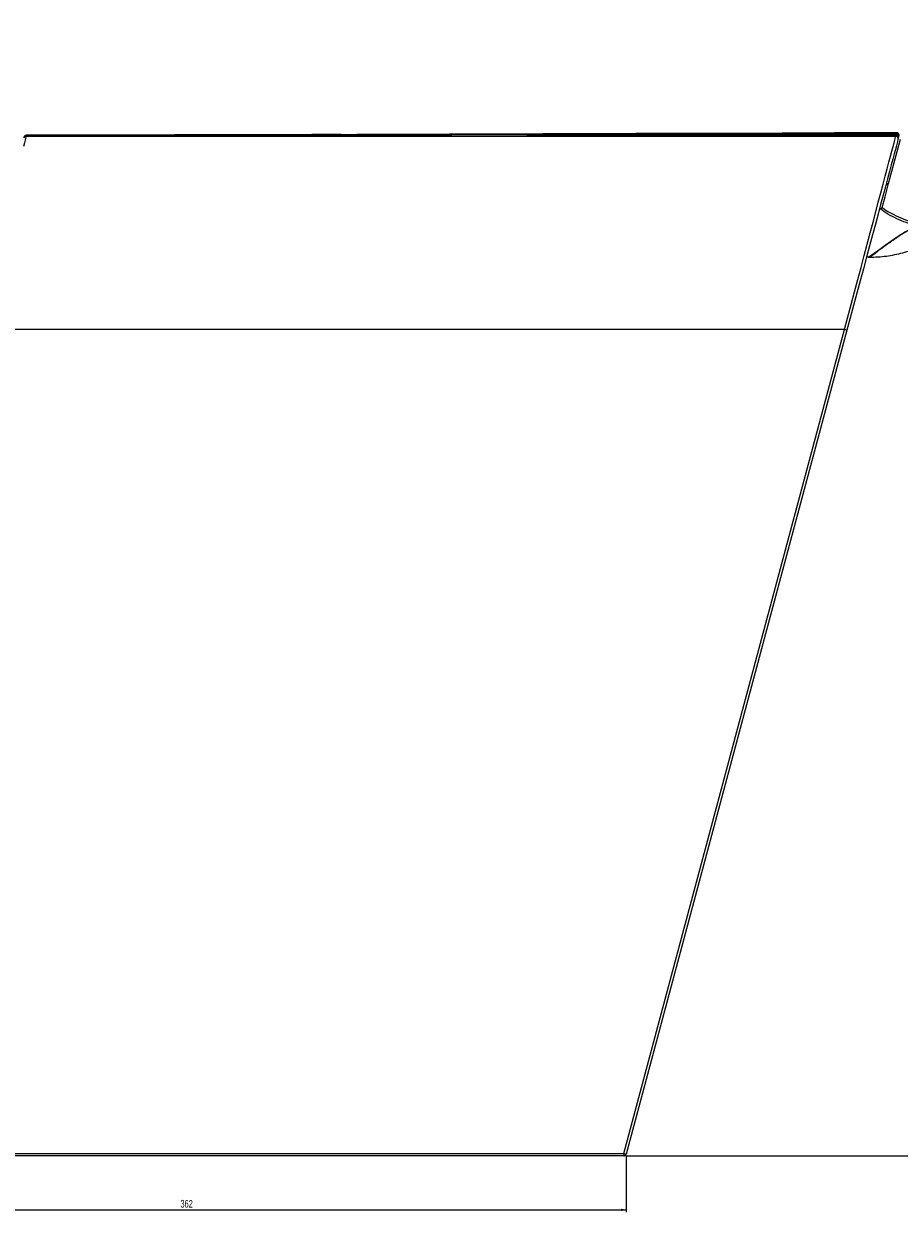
# Model space of a CAD drawing. Header units: millimetres. Extents: x 60 to 2975, y 116 to 1565.
# Tile 38 of 40: x 2288 to 2651, y 785 to 1277. Entities that reach past the tile are written whole.
import ezdxf

# ---------------------------------------------------------------- set-up
doc = ezdxf.new("R2010")
doc.units = ezdxf.units.MM
doc.layers.add('FORMAT', color=7, linetype='Continuous')
doc.styles.add('SLDTEXTSTYLE0', font='TXT', dxfattribs={"width": 0.605})
doc.dimstyles.new('SLDDIMSTYLE0', dxfattribs={"dimtxt": 3.081982, "dimasz": 2, "dimexe": 0, "dimexo": 0.0625, "dimgap": 0.770496, "dimtad": 1, "dimdec": 0, "dimrnd": 1e-09, "dimzin": 12, "dimdsep": 46, "dimtxsty": 'SLDTEXTSTYLE0', "dimsah": 1, "dimcen": 0.09, "dimadec": 0, "dimazin": 3, "dimtfac": 1, "dimtofl": 0, "dimtmove": 0, "dimatfit": 3, "dimfxl": 1, "dimfrac": 2, "dimtolj": 1, "dimtzin": 12, "dimarcsym": 0})
doc.dimstyles.new('SLDDIMSTYLE1', dxfattribs={"dimtxt": 3.081982, "dimasz": 2, "dimexe": 0, "dimexo": 0.0625, "dimgap": 0.770496, "dimtad": 1, "dimrnd": 1e-09, "dimzin": 12, "dimdsep": 46, "dimtxsty": 'SLDTEXTSTYLE0', "dimsah": 1, "dimcen": 0.09, "dimadec": 0, "dimazin": 3, "dimtfac": 1, "dimtofl": 0, "dimtmove": 0, "dimatfit": 3, "dimfxl": 1, "dimfrac": 2, "dimtolj": 1, "dimtzin": 12, "dimarcsym": 0})

# ---------------------------------------------------------------- blocks, each defined once
blk = doc.blocks.new('_D_7')
at = {"layer": 'FORMAT'}
for p, q in [((2175.71, 808.4), (2175.71, 785.08)), ((2537.56, 808.4), (2537.56, 785.08)), ((2175.71, 786.07), (2537.56, 786.07))]:
    blk.add_line(p, q, dxfattribs=at)
for points in [[(2175.71, 786.07), (2177.71, 785.57), (2177.71, 786.57)], [(2537.56, 786.07), (2535.56, 786.57), (2535.56, 785.57)]]:
    blk.add_solid(points, dxfattribs=at)
at = {"layer": 'FORMAT', "insert": (2353.11, 790.17), "char_height": 3.175, "attachment_point": 1, "style": 'SLDTEXTSTYLE0'}
blk.add_mtext('362', dxfattribs=at)
blk = doc.blocks.new('_D_8')
at = {"layer": 'FORMAT'}
for p, q in [((2142.35, 1565.39), (2975, 1565.39)), ((2974.01, 808.39), (2974.01, 1565.39)), ((2537.55, 808.39), (2975, 808.39))]:
    blk.add_line(p, q, dxfattribs=at)
for points in [[(2974.01, 1565.39), (2973.51, 1563.39), (2974.51, 1563.39)], [(2974.01, 808.39), (2974.51, 810.39), (2973.51, 810.39)]]:
    blk.add_solid(points, dxfattribs=at)
at = {"layer": 'FORMAT', "insert": (2969.92, 1183.36), "char_height": 3.175, "attachment_point": 1, "rotation": 90, "style": 'SLDTEXTSTYLE0'}
blk.add_mtext('757', dxfattribs=at)

msp = doc.modelspace()

# ---------------------------------------------------------------- linework, layer by layer
at = {"color": 7, "linetype": 'Continuous', "lineweight": 25}
for p, q in [((2289.189, 1230.392), (2289.19, 1230.394)), ((2649.101, 1230.394), (2289.246, 1230.394)), ((2289.335, 1230.706), (2289.33, 1230.706)), ((2293.59, 1230.814), (2289.339, 1230.814)), ((2289.351, 1230.761), (2289.346, 1230.766)), ((2313.729, 1230.947), (2312.585, 1230.871)), ((2407.534, 1231.116), (2406.878, 1231.064)), ((2426.618, 1231.158), (2426.114, 1231.116)), ((2445.744, 1231.22), (2445.046, 1231.158)), ((2484.016, 1231.326), (2483.191, 1231.251)), ((2503.329, 1231.41), (2502.495, 1231.325)), ((2541.632, 1231.523), (2540.683, 1231.41)), ((2561.652, 1231.626), (2560.858, 1231.523)), ((2576.704, 1231.22), (2571.634, 1231.22)), ((2602.168, 1231.741), (2601.243, 1231.626)), ((2624.328, 1231.883), (2623.07, 1231.742)), ((2649.101, 1230.394), (2649.071, 1230.394)), ((2649.101, 1230.394), (2649.077, 1230.394)), ((2649.126, 1230.485), (2649.126, 1230.484)), ((2650.24, 1229.782), (2650.235, 1229.76)), ((2650.389, 1230.336), (2650.389, 1230.336)), ((2650.428, 1230.483), (2650.428, 1230.483)), ((2646.149, 1210.858), (2651.065, 1229.206)), ((2644.684, 1205.394), (2646.149, 1210.858)), ((2646.149, 1210.858), (2644.991, 1210.189)), ((2643.506, 1200.996), (2644.684, 1205.394)), ((2642.366, 1200.394), (2642.65, 1200.394)), ((2637.681, 1180.394), (2637.007, 1180.394)), ((2637.986, 1180.394), (2638.263, 1180.396)), ((2627.933, 1150.394), (2268.078, 1150.394)), ((2536.563, 809.394), (2627.933, 1150.394)), ((2628.899, 1150.135), (2537.528, 809.135)), ((2176.708, 809.394), (2536.563, 809.394)), ((2536.563, 808.394), (2176.708, 808.394)), ((2536.563, 809.394), (2536.563, 808.394))]:
    msp.add_line(p, q, dxfattribs=at)
at = {"color": 8, "linetype": 'Continuous', "lineweight": 25}
for p, q in [((2289.32, 1230.654), (2289.276, 1230.634)), ((2289.31, 1230.62), (2289.278, 1230.598)), ((2289.316, 1230.64), (2289.302, 1230.632)), ((2649.371, 1231.425), (2649.394, 1231.46)), ((2649.385, 1231.66), (2649.457, 1231.692))]:
    msp.add_line(p, q, dxfattribs=at)
at = {"color": 7, "linetype": 'Continuous', "lineweight": 25, "flags": 128}
for points in [[(2289.246, 1230.394), (2289.201, 1230.223), (2289.065, 1229.709), (2288.84, 1228.857), (2288.525, 1227.668), (2288.123, 1226.148)], [(2627.933, 1150.394), (2629.318, 1155.626), (2630.696, 1160.836), (2632.063, 1166.001), (2633.412, 1171.099), (2634.737, 1176.109), (2636.034, 1181.009), (2637.296, 1185.777), (2638.517, 1190.394), (2639.694, 1194.839), (2640.819, 1199.095), (2641.89, 1203.142), (2642.901, 1206.962), (2643.848, 1210.541), (2644.727, 1213.862), (2645.534, 1216.911), (2646.265, 1219.676), (2646.918, 1222.144), (2647.49, 1224.304), (2647.978, 1226.148), (2648.38, 1227.668), (2648.694, 1228.857), (2648.92, 1229.709), (2649.056, 1230.223), (2649.101, 1230.394)], [(2650.067, 1229.135), (2650.022, 1228.966), (2649.886, 1228.459), (2649.66, 1227.617), (2649.346, 1226.443), (2648.944, 1224.943), (2648.456, 1223.122), (2647.884, 1220.988), (2647.231, 1218.551), (2646.5, 1215.821), (2645.693, 1212.81), (2644.814, 1209.53), (2643.867, 1205.996), (2642.856, 1202.223), (2641.785, 1198.227), (2640.659, 1194.025), (2639.483, 1189.635), (2638.262, 1185.076), (2637, 1180.367), (2635.703, 1175.529), (2634.378, 1170.582), (2633.029, 1165.547), (2631.662, 1160.447), (2630.284, 1155.302), (2628.899, 1150.135)], [(2628.899, 1150.135), (2628.881, 1150.14), (2628.826, 1150.155), (2628.736, 1150.179), (2628.616, 1150.211), (2628.47, 1150.25), (2628.303, 1150.295), (2628.122, 1150.343), (2627.933, 1150.394)], [(2536.563, 809.394), (2536.751, 809.343), (2536.932, 809.295), (2537.099, 809.25), (2537.246, 809.211), (2537.366, 809.179), (2537.455, 809.155), (2537.51, 809.14), (2537.528, 809.135)]]:
    msp.add_lwpolyline(points, dxfattribs=at)
at = {"color": 8, "linetype": 'Continuous', "lineweight": 25, "flags": 128}
msp.add_lwpolyline([(2289.272, 1230.485), (2289.206, 1230.421), (2289.19, 1230.394), (2289.19, 1230.394), (2289.19, 1230.394)], dxfattribs=at)
at = {"color": 7, "linetype": 'Continuous', "lineweight": 25}
for centre, start, end in [((2289.246, 1229.394), 90, 165), ((2289.272, 1229.489), 90.08097, 165.00001), ((2289.275, 1229.503), 90.08557, 165.00002), ((2289.284, 1229.534), 90.04428, 165), ((2289.289, 1229.552), 90.06032, 165), ((2289.289, 1229.552), 90.03245, 165), ((2289.298, 1229.585), 90.1112, 165), ((2289.303, 1229.606), 90.14762, 164.99998), ((2289.305, 1229.612), 90.14373, 164.99996), ((2289.314, 1229.646), 90.30452, 164.99975), ((2289.32, 1229.667), 90.31385, 164.9996), ((2289.324, 1229.684), 90.33335, 164.99927), ((2289.333, 1229.718), 90.34471, 164.99904), ((2289.338, 1229.737), 90.32848, 164.99892), ((2289.348, 1229.772), 90.08371, 164.99995), ((2289.355, 1229.801), 89.48017, 165.12499), ((2649.101, 1229.394), 345, 90), ((2649.127, 1229.489), 344.99997, 90.06846), ((2649.13, 1229.503), 344.99995, 90.07521), ((2649.139, 1229.534), 344.99997, 90.07412), ((2649.144, 1229.552), 344.99996, 90.07993), ((2649.144, 1229.552), 344.99992, 90.0895), ((2649.152, 1229.585), 344.99994, 90.08981), ((2649.158, 1229.606), 344.99993, 90.09592), ((2649.16, 1229.612), 345, 90.10691), ((2649.169, 1229.646), 345, 90.10939), ((2649.174, 1229.667), 345, 90.11525), ((2649.179, 1229.684), 344.99999, 90.12839), ((2649.188, 1229.718), 344.99999, 90.13485), ((2649.193, 1229.737), 344.99999, 90.14002), ((2649.203, 1229.772), 345, 90.15649), ((2649.211, 1229.802), 345, 90.16805), ((2649.214, 1229.814), 345, 90.16991), ((2649.229, 1229.871), 344.99934, 90.19602), ((2649.249, 1229.947), 344.99892, 90.23163), ((2649.272, 1230.032), 344.99907, 90.27552), ((2649.281, 1230.064), 344.99889, 90.28977), ((2649.295, 1230.117), 344.99679, 90.29906), ((2649.306, 1230.158), 344.99742, 90.32138), ((2649.323, 1230.221), 344.99635, 90.35221), ((2649.331, 1230.251), 344.99675, 90.362), ((2649.351, 1230.326), 344.99489, 90.37066), ((2649.374, 1230.41), 344.99292, 90.45198), ((2649.378, 1230.425), 344.99818, 90.33678), ((2649.404, 1230.523), 344.98522, 90.61211), ((2649.431, 1230.626), 344.99997, 90.06143), ((2649.462, 1230.739), 344.76424, 89.68194), ((2649.501, 1230.884), 344.99757, 90.35739), ((2536.563, 809.394), 270, 345)]:
    msp.add_arc(centre, 1, start, end, dxfattribs=at)
at = {"color": 8, "linetype": 'Continuous', "lineweight": 25}
for points, knots in [([(2289.33, 1230.706), (2289.317, 1230.717), (2289.289, 1230.738), (2289.228, 1230.629), (2289.197, 1230.575)], [0, 0, 0, 0, 0.4994068, 1, 1, 1, 1]), ([(2289.329, 1230.684), (2289.319, 1230.703), (2289.304, 1230.731), (2289.264, 1230.66), (2289.25, 1230.636)], [0, 0, 0, 0, 0.6682308, 1, 1, 1, 1]), ([(2289.346, 1230.766), (2289.345, 1230.768), (2289.331, 1230.788), (2289.301, 1230.746), (2289.274, 1230.708)], [0, 0, 0, 0, 0.1026142, 1, 1, 1, 1]), ([(2649.089, 1230.394), (2649.089, 1230.394), (2649.089, 1230.479), (2649.117, 1230.392), (2649.125, 1230.499), (2649.126, 1230.487), (2649.126, 1230.485)], [0, 0, 0, 0, 0.0000342, 0.2930579, 0.8991716, 1, 1, 1, 1]), ([(2649.114, 1230.503), (2649.115, 1230.505), (2649.139, 1230.581), (2649.157, 1230.628), (2649.157, 1230.605), (2649.157, 1230.602)], [0, 0, 0, 0, 0.0194899, 0.8689811, 1, 1, 1, 1]), ([(2649.117, 1230.504), (2649.117, 1230.505), (2649.14, 1230.579), (2649.157, 1230.622), (2649.156, 1230.6), (2649.156, 1230.598)], [0, 0, 0, 0, 0.0152854, 0.8835063, 1, 1, 1, 1]), ([(2649.234, 1231.083), (2649.278, 1231.202), (2649.338, 1231.365), (2649.342, 1231.298), (2649.343, 1231.279)], [0, 0, 0, 0, 0.7254807, 1, 1, 1, 1]), ([(2649.318, 1231.661), (2649.345, 1231.714), (2649.404, 1231.829), (2649.464, 1231.891), (2649.486, 1231.852), (2649.495, 1231.835)], [0, 0, 0, 0, 0.3200034, 0.6945159, 1, 1, 1, 1]), ([(2649.329, 1231.447), (2649.359, 1231.52), (2649.409, 1231.64), (2649.428, 1231.628), (2649.436, 1231.624)], [0, 0, 0, 0, 0.6147964, 1, 1, 1, 1])]:
    msp.add_open_spline(points, degree=3, knots=knots, dxfattribs=at)
at = {"color": 7, "linetype": 'Continuous', "lineweight": 25}
for points, knots in [([(2649.126, 1230.489), (2641.141, 1230.489), (2624.498, 1230.489), (2599.556, 1230.489), (2574.472, 1230.489), (2550.131, 1230.489), (2526.664, 1230.489), (2504.059, 1230.489), (2482.304, 1230.489), (2461.253, 1230.489), (2438.95, 1230.489), (2415.575, 1230.489), (2391.324, 1230.489), (2368.208, 1230.489), (2346.202, 1230.489), (2325.3, 1230.489), (2306.364, 1230.489), (2294.595, 1230.489), (2289.272, 1230.489)], [0, 0, 0, 0, 0.0618474, 0.1289211, 0.1944889, 0.2585839, 0.3212368, 0.3813943, 0.4402125, 0.4977159, 0.5539269, 0.6250313, 0.6940317, 0.7609651, 0.8258644, 0.8887601, 0.9496845, 1, 1, 1, 1]), ([(2367.697, 1230.534), (2367.664, 1230.534), (2362.409, 1230.534), (2351.88, 1230.534), (2335.907, 1230.534), (2319.536, 1230.534), (2303.864, 1230.534), (2293.857, 1230.534), (2289.284, 1230.534)], [0, 0, 0, 0, 0.0012334, 0.1911709, 0.3906984, 0.5994382, 0.8169788, 1, 1, 1, 1]), ([(2293.381, 1230.802), (2293.249, 1230.802), (2291.756, 1230.802), (2290.496, 1230.802), (2289.348, 1230.802)], [0, 0, 0, 0, 0.0888579, 1, 1, 1, 1]), ([(2325.81, 1230.814), (2322.942, 1230.814), (2317.318, 1230.814), (2309.906, 1230.814), (2303.385, 1230.814), (2297.771, 1230.814), (2293.081, 1230.814), (2290.537, 1230.814), (2289.357, 1230.814)], [0, 0, 0, 0, 0.1871622, 0.3670124, 0.5391114, 0.7038763, 0.8626643, 1, 1, 1, 1]), ([(2305.592, 1230.871), (2304.99, 1230.871), (2303.69, 1230.871), (2301.867, 1230.871), (2300.035, 1230.871), (2298.318, 1230.871), (2296.808, 1230.871), (2295.588, 1230.871), (2294.816, 1230.87), (2294.465, 1230.87), (2294.559, 1230.87), (2294.568, 1230.87)], [0, 0, 0, 0, 0.0837313, 0.1805727, 0.2895044, 0.4097538, 0.5404158, 0.6804291, 0.8285594, 0.9837376, 1, 1, 1, 1]), ([(2334.961, 1230.871), (2332.832, 1230.871), (2328.19, 1230.871), (2321.976, 1230.871), (2316.107, 1230.871), (2311.08, 1230.871), (2307.655, 1230.871), (2305.33, 1230.871), (2303.769, 1230.871), (2302.169, 1230.871), (2300.551, 1230.871), (2299.099, 1230.871), (2297.819, 1230.871), (2296.725, 1230.871), (2295.772, 1230.871), (2294.99, 1230.871), (2294.703, 1230.871), (2294.554, 1230.871)], [0, 0, 0, 0, 0.0872474, 0.1902911, 0.2904993, 0.3876415, 0.4827447, 0.5196504, 0.5612681, 0.6075504, 0.6585683, 0.7151058, 0.763746, 0.8163047, 0.8730095, 0.934133, 1, 1, 1, 1]), ([(2354.314, 1230.947), (2351.448, 1230.947), (2346.198, 1230.947), (2339.548, 1230.947), (2334.009, 1230.947), (2329.255, 1230.947), (2326.023, 1230.947), (2323.831, 1230.947), (2322.364, 1230.947), (2320.86, 1230.947), (2319.34, 1230.947), (2317.865, 1230.947), (2316.475, 1230.947), (2315.251, 1230.947), (2314.238, 1230.947), (2313.893, 1230.947), (2313.712, 1230.947)], [0, 0, 0, 0, 0.1196444, 0.2191997, 0.3160929, 0.4100263, 0.5019175, 0.5374199, 0.5774888, 0.6220682, 0.6711826, 0.7255676, 0.7846716, 0.8497878, 0.9213738, 1, 1, 1, 1]), ([(2324.537, 1230.947), (2323.838, 1230.947), (2322.475, 1230.947), (2320.649, 1230.947), (2318.92, 1230.947), (2317.298, 1230.947), (2315.865, 1230.947), (2314.725, 1230.946), (2313.925, 1230.946), (2313.789, 1230.946), (2313.721, 1230.945)], [0, 0, 0, 0, 0.1019841, 0.1987614, 0.3077682, 0.4282197, 0.5591973, 0.6996249, 0.8482623, 1, 1, 1, 1]), ([(2357.602, 1230.814), (2353.631, 1230.814), (2345.809, 1230.814), (2338.771, 1230.814), (2335.306, 1230.814)], [0, 0, 0, 0, 0.50778017, 1, 1, 1, 1]), ([(2433.159, 1231.032), (2431.201, 1231.032), (2427.284, 1231.032), (2421.62, 1231.032), (2415.854, 1231.032), (2410.035, 1231.032), (2404.206, 1231.032), (2398.626, 1231.032), (2393.314, 1231.032), (2388.286, 1231.032), (2383.556, 1231.032), (2379.063, 1231.032), (2374.978, 1231.032), (2371.178, 1231.032), (2367.64, 1231.032), (2364.218, 1231.032), (2361.004, 1231.032), (2358.469, 1231.032), (2356.494, 1231.032), (2354.954, 1231.032), (2353.575, 1231.032), (2352.386, 1231.032), (2351.46, 1231.032), (2350.831, 1231.032), (2350.757, 1231.032), (2350.72, 1231.032)], [0, 0, 0, 0, 0.038248, 0.0765593, 0.1151142, 0.1592012, 0.2035202, 0.2479946, 0.2925394, 0.3370598, 0.3814495, 0.4255903, 0.4716751, 0.5127312, 0.5571746, 0.6047639, 0.6553614, 0.7089617, 0.7440484, 0.7805686, 0.8193054, 0.8605499, 0.9045117, 0.95144, 1, 1, 1, 1]), ([(2365.756, 1231.032), (2364.576, 1231.032), (2361.597, 1231.032), (2357.853, 1231.032), (2354.463, 1231.032), (2352.031, 1231.032), (2351.303, 1231.032), (2350.938, 1231.032)], [0, 0, 0, 0, 0.1376568, 0.3475622, 0.5625389, 0.780739, 1, 1, 1, 1]), ([(2465.443, 1231.064), (2463.564, 1231.064), (2459.937, 1231.064), (2454.768, 1231.064), (2449.861, 1231.064), (2444.623, 1231.064), (2439.104, 1231.064), (2433.393, 1231.064), (2427.966, 1231.064), (2422.846, 1231.064), (2418.054, 1231.064), (2413.553, 1231.064), (2409.372, 1231.064), (2405.392, 1231.064), (2401.609, 1231.064), (2398.044, 1231.064), (2395.348, 1231.064), (2393.353, 1231.064), (2391.88, 1231.064), (2390.606, 1231.064), (2389.565, 1231.064), (2388.905, 1231.064), (2388.605, 1231.064), (2388.694, 1231.064), (2388.699, 1231.064)], [0, 0, 0, 0, 0.03963904, 0.07650829, 0.11331567, 0.15037755, 0.19886517, 0.2476727, 0.29669043, 0.34579546, 0.39484945, 0.44369652, 0.49406081, 0.54400659, 0.59909959, 0.65888455, 0.72315506, 0.76192606, 0.80242567, 0.84576973, 0.89240771, 0.94265747, 0.99690429, 1, 1, 1, 1]), ([(2401.707, 1231.064), (2400.713, 1231.064), (2398.162, 1231.064), (2394.936, 1231.064), (2391.986, 1231.064), (2389.859, 1231.064), (2389.211, 1231.064), (2388.886, 1231.064)], [0, 0, 0, 0, 0.1345505, 0.3452167, 0.5609594, 0.7799116, 1, 1, 1, 1]), ([(2419.691, 1231.116), (2419.59, 1231.116), (2417.674, 1231.116), (2414.78, 1231.116), (2411.173, 1231.116), (2408.634, 1231.116), (2407.887, 1231.116), (2407.511, 1231.116)], [0, 0, 0, 0, 0.0132336, 0.2509076, 0.4964776, 0.747213, 1, 1, 1, 1]), ([(2507.946, 1231.158), (2505.45, 1231.158), (2500.675, 1231.158), (2494.132, 1231.158), (2488.37, 1231.158), (2483.216, 1231.158), (2478.441, 1231.158), (2473.645, 1231.158), (2468.807, 1231.158), (2463.977, 1231.158), (2459.384, 1231.158), (2455.048, 1231.158), (2450.988, 1231.158), (2447.184, 1231.158), (2443.658, 1231.158), (2440.308, 1231.158), (2437.119, 1231.158), (2434.116, 1231.158), (2431.853, 1231.158), (2430.193, 1231.158), (2428.979, 1231.158), (2427.932, 1231.158), (2427.101, 1231.158), (2426.526, 1231.158), (2426.458, 1231.158), (2426.423, 1231.158)], [0, 0, 0, 0, 0.0505453, 0.0966838, 0.1386384, 0.1767142, 0.2136365, 0.2508792, 0.293815, 0.3370784, 0.3805745, 0.4241983, 0.4678334, 0.5113493, 0.5559475, 0.600214, 0.6492225, 0.7024935, 0.759739, 0.7942086, 0.8300234, 0.8681539, 0.9092437, 0.953567, 1, 1, 1, 1]), ([(2438.165, 1231.158), (2437.963, 1231.158), (2436.089, 1231.158), (2433.321, 1231.158), (2430.007, 1231.158), (2427.653, 1231.158), (2426.948, 1231.158), (2426.595, 1231.158)], [0, 0, 0, 0, 0.028274, 0.2622869, 0.5040892, 0.7509822, 1, 1, 1, 1]), ([(2519.504, 1231.22), (2517.224, 1231.22), (2512.862, 1231.22), (2506.887, 1231.22), (2501.627, 1231.22), (2496.933, 1231.22), (2492.594, 1231.22), (2487.977, 1231.22), (2483.091, 1231.22), (2478.037, 1231.22), (2473.282, 1231.22), (2468.856, 1231.22), (2464.756, 1231.22), (2461.185, 1231.22), (2457.995, 1231.22), (2455.111, 1231.22), (2452.395, 1231.22), (2450.271, 1231.22), (2448.659, 1231.22), (2447.437, 1231.22), (2446.432, 1231.22), (2445.78, 1231.22), (2445.477, 1231.22), (2445.567, 1231.22), (2445.573, 1231.22)], [0, 0, 0, 0, 0.05091111, 0.09738407, 0.13964972, 0.1779903, 0.21494152, 0.25223064, 0.30244755, 0.35312587, 0.40411275, 0.45523798, 0.5063099, 0.55827536, 0.6026303, 0.65185574, 0.70542653, 0.76299283, 0.80351691, 0.84588901, 0.89167672, 0.94172025, 0.9964906, 1, 1, 1, 1]), ([(2456.652, 1231.22), (2456.364, 1231.22), (2454.546, 1231.22), (2451.918, 1231.22), (2448.889, 1231.22), (2446.716, 1231.22), (2446.052, 1231.22), (2445.719, 1231.22)], [0, 0, 0, 0, 0.0433257, 0.2736493, 0.5116654, 0.7547117, 1, 1, 1, 1]), ([(2545.745, 1231.251), (2542.739, 1231.251), (2537.009, 1231.251), (2529.241, 1231.251), (2522.494, 1231.251), (2516.675, 1231.251), (2511.614, 1231.251), (2507.051, 1231.251), (2502.529, 1231.251), (2497.962, 1231.251), (2493.411, 1231.251), (2489.127, 1231.251), (2485.14, 1231.251), (2481.45, 1231.251), (2478.244, 1231.251), (2475.386, 1231.251), (2472.802, 1231.251), (2470.371, 1231.251), (2468.477, 1231.251), (2467.052, 1231.251), (2465.98, 1231.251), (2465.123, 1231.251), (2464.517, 1231.251), (2464.443, 1231.25), (2464.405, 1231.25)], [0, 0, 0, 0, 0.0621569, 0.1185017, 0.169401, 0.2151824, 0.2561886, 0.2941251, 0.3323396, 0.3774295, 0.422969, 0.4688226, 0.514841, 0.5608584, 0.6075604, 0.6473827, 0.6917049, 0.7400121, 0.7919304, 0.8284421, 0.866487, 0.9073965, 0.9521682, 1, 1, 1, 1]), ([(2474.79, 1231.251), (2474.445, 1231.251), (2472.709, 1231.251), (2470.24, 1231.251), (2467.482, 1231.251), (2465.48, 1231.251), (2464.853, 1231.251), (2464.538, 1231.251)], [0, 0, 0, 0, 0.056415, 0.2834897, 0.518189, 0.7578881, 1, 1, 1, 1]), ([(2502.495, 1231.325), (2500.722, 1231.325), (2497.194, 1231.325), (2492.961, 1231.325), (2489.554, 1231.325), (2486.805, 1231.325), (2484.835, 1231.325), (2483.688, 1231.325), (2483.624, 1231.325), (2483.596, 1231.325)], [0, 0, 0, 0, 0.150123, 0.2987849, 0.4405854, 0.5757662, 0.7355693, 0.8855293, 1, 1, 1, 1]), ([(2649.344, 1231.326), (2646.379, 1231.326), (2638.901, 1231.326), (2627.388, 1231.326), (2614.975, 1231.326), (2603.394, 1231.326), (2591.574, 1231.326), (2579.691, 1231.326), (2567.928, 1231.326), (2556.876, 1231.326), (2546.584, 1231.326), (2537.099, 1231.326), (2528.784, 1231.326), (2521.527, 1231.326), (2515.217, 1231.326), (2509.409, 1231.326), (2504.154, 1231.326), (2499.5, 1231.326), (2495.675, 1231.326), (2492.568, 1231.326), (2489.896, 1231.326), (2487.691, 1231.326), (2485.978, 1231.326), (2484.724, 1231.326), (2484.227, 1231.326), (2483.982, 1231.326)], [0, 0, 0, 0, 0.0347585, 0.0876651, 0.138231, 0.1865607, 0.2327471, 0.29014, 0.3442337, 0.3952293, 0.4496713, 0.5006003, 0.5481419, 0.5925123, 0.6341344, 0.673333, 0.7173812, 0.7583493, 0.7963917, 0.8316358, 0.8642812, 0.9019358, 0.9366193, 0.9688017, 1, 1, 1, 1]), ([(2649.21, 1230.814), (2642.329, 1230.814), (2627.265, 1230.814), (2604.524, 1230.814), (2581.144, 1230.814), (2558.637, 1230.814), (2537.027, 1230.814), (2516.287, 1230.814), (2503.025, 1230.814), (2496.467, 1230.814)], [0, 0, 0, 0, 0.1287265, 0.2818165, 0.4316831, 0.5783873, 0.7219835, 0.8625124, 1, 1, 1, 1]), ([(2522.085, 1231.41), (2521.371, 1231.41), (2518.835, 1231.41), (2515.28, 1231.41), (2511.448, 1231.41), (2508.468, 1231.41), (2506.03, 1231.41), (2504.257, 1231.41), (2503.172, 1231.41), (2503.071, 1231.41), (2503.025, 1231.41)], [0, 0, 0, 0, 0.0565349, 0.2008045, 0.338241, 0.4692303, 0.5940341, 0.7415415, 0.8800853, 1, 1, 1, 1]), ([(2649.366, 1231.41), (2646.227, 1231.41), (2638.58, 1231.41), (2626.989, 1231.41), (2614.778, 1231.41), (2603.522, 1231.41), (2593.163, 1231.41), (2583.659, 1231.41), (2574.96, 1231.41), (2566.209, 1231.41), (2557.574, 1231.41), (2549.23, 1231.41), (2541.942, 1231.41), (2535.602, 1231.41), (2530.104, 1231.41), (2525.056, 1231.41), (2520.498, 1231.41), (2516.474, 1231.41), (2513.177, 1231.41), (2510.508, 1231.41), (2508.22, 1231.41), (2506.344, 1231.41), (2504.904, 1231.41), (2503.875, 1231.41), (2503.48, 1231.41), (2503.287, 1231.41)], [0, 0, 0, 0, 0.0413889, 0.1008291, 0.1572392, 0.2107692, 0.261555, 0.3097475, 0.3554866, 0.3989108, 0.4534386, 0.504336, 0.5517437, 0.5959093, 0.6372846, 0.6762136, 0.7199288, 0.7605771, 0.7983359, 0.833352, 0.8658124, 0.9032422, 0.9376577, 0.969479, 1, 1, 1, 1]), ([(2540.812, 1231.425), (2539.518, 1231.425), (2536.643, 1231.425), (2532.955, 1231.425), (2529.65, 1231.425), (2527.048, 1231.425), (2524.912, 1231.425), (2523.296, 1231.425), (2522.361, 1231.425), (2521.998, 1231.425), (2522.088, 1231.425), (2522.093, 1231.425)], [0, 0, 0, 0, 0.1094347, 0.2429991, 0.3701193, 0.4911888, 0.6064928, 0.742791, 0.8709317, 0.9916314, 1, 1, 1, 1]), ([(2649.374, 1231.425), (2646.013, 1231.425), (2638.109, 1231.425), (2626.353, 1231.425), (2614.313, 1231.425), (2603.399, 1231.425), (2593.53, 1231.425), (2584.638, 1231.425), (2576.248, 1231.425), (2568.412, 1231.425), (2561.182, 1231.425), (2554.893, 1231.425), (2549.445, 1231.425), (2544.737, 1231.425), (2540.427, 1231.425), (2536.549, 1231.425), (2533.139, 1231.425), (2530.355, 1231.425), (2528.114, 1231.425), (2526.203, 1231.425), (2524.651, 1231.425), (2523.479, 1231.425), (2522.67, 1231.425), (2522.377, 1231.425), (2522.235, 1231.425)], [0, 0, 0, 0, 0.0505095, 0.1187487, 0.1828781, 0.2431257, 0.2997309, 0.3529299, 0.4029505, 0.4575833, 0.5084519, 0.5557138, 0.5996542, 0.6407568, 0.6793859, 0.7227287, 0.7630168, 0.8004535, 0.8352078, 0.8674594, 0.9046441, 0.9387759, 0.9702283, 1, 1, 1, 1]), ([(2560.858, 1231.523), (2560.113, 1231.523), (2557.436, 1231.523), (2553.632, 1231.523), (2549.618, 1231.523), (2546.573, 1231.523), (2544.341, 1231.523), (2542.798, 1231.523), (2541.906, 1231.523), (2541.53, 1231.523), (2541.585, 1231.523), (2541.597, 1231.523)], [0, 0, 0, 0, 0.0598335, 0.2150906, 0.3606831, 0.4974892, 0.6261666, 0.7471868, 0.8610593, 0.9682562, 1, 1, 1, 1]), ([(2649.391, 1231.523), (2646.728, 1231.523), (2640.259, 1231.523), (2630.51, 1231.523), (2620.285, 1231.523), (2610.896, 1231.523), (2602.302, 1231.523), (2593.991, 1231.523), (2586.057, 1231.523), (2578.602, 1231.523), (2572.074, 1231.523), (2566.402, 1231.523), (2561.139, 1231.523), (2556.354, 1231.523), (2552.143, 1231.523), (2548.786, 1231.523), (2546.187, 1231.523), (2544.245, 1231.523), (2542.891, 1231.523), (2542.001, 1231.523), (2541.742, 1231.523), (2541.615, 1231.523)], [0, 0, 0, 0, 0.0465613, 0.1131343, 0.176585, 0.2370045, 0.2945148, 0.3492444, 0.4114371, 0.4700578, 0.5252224, 0.5769683, 0.6256772, 0.6830802, 0.7370343, 0.7877723, 0.8354599, 0.8802348, 0.9223536, 0.962074, 1, 1, 1, 1]), ([(2649.137, 1230.534), (2644.103, 1230.534), (2633.425, 1230.534), (2617.466, 1230.534), (2601.53, 1230.534), (2586.506, 1230.534), (2572.451, 1230.534), (2560.482, 1230.534), (2553.245, 1230.534), (2550.329, 1230.534)], [0, 0, 0, 0, 0.1510874, 0.3204724, 0.4811474, 0.633271, 0.7769964, 0.9101185, 1, 1, 1, 1]), ([(2649.436, 1231.626), (2646.56, 1231.626), (2639.869, 1231.626), (2630.06, 1231.626), (2620.166, 1231.626), (2611.324, 1231.626), (2603.461, 1231.626), (2596.519, 1231.626), (2590.436, 1231.626), (2585.152, 1231.626), (2580.601, 1231.626), (2576.417, 1231.626), (2572.643, 1231.626), (2569.356, 1231.626), (2566.77, 1231.626), (2564.6, 1231.626), (2562.965, 1231.626), (2561.912, 1231.626), (2561.73, 1231.626), (2561.643, 1231.626)], [0, 0, 0, 0, 0.0606124, 0.1410333, 0.216635, 0.287638, 0.3542968, 0.4168831, 0.4756597, 0.5307482, 0.5822191, 0.6305276, 0.6873162, 0.7405908, 0.7906612, 0.837775, 0.896307, 0.9502683, 1, 1, 1, 1]), ([(2601.243, 1231.626), (2599.59, 1231.626), (2595.673, 1231.626), (2590.155, 1231.626), (2584.729, 1231.626), (2580.095, 1231.626), (2575.845, 1231.626), (2572.036, 1231.626), (2568.76, 1231.626), (2566.223, 1231.626), (2564.132, 1231.626), (2562.615, 1231.626), (2561.756, 1231.626), (2561.714, 1231.626), (2561.696, 1231.626)], [0, 0, 0, 0, 0.0697961, 0.1654823, 0.2548998, 0.3384398, 0.4170367, 0.5094019, 0.5959212, 0.6771782, 0.7536373, 0.8486694, 0.9362602, 1, 1, 1, 1]), ([(2649.316, 1231.22), (2646.588, 1231.22), (2639.341, 1231.22), (2628.011, 1231.22), (2615.526, 1231.22), (2603.889, 1231.22), (2593.027, 1231.22), (2586.148, 1231.22), (2582.8, 1231.22)], [0, 0, 0, 0, 0.1178944, 0.3132486, 0.4986751, 0.6746472, 0.8416175, 1, 1, 1, 1]), ([(2623.07, 1231.742), (2622.716, 1231.742), (2620.939, 1231.742), (2618.148, 1231.742), (2614.771, 1231.742), (2611.659, 1231.742), (2608.871, 1231.742), (2606.509, 1231.742), (2604.735, 1231.742), (2603.468, 1231.741), (2602.586, 1231.742), (2602.259, 1231.741), (2602.103, 1231.741)], [0, 0, 0, 0, 0.0300573, 0.1511156, 0.2629905, 0.3670156, 0.4951948, 0.6133262, 0.7228576, 0.8237845, 0.9156636, 1, 1, 1, 1]), ([(2649.456, 1231.742), (2647.254, 1231.742), (2642.178, 1231.742), (2635.035, 1231.741), (2628.156, 1231.741), (2622.373, 1231.741), (2617.566, 1231.741), (2613.638, 1231.74), (2610.489, 1231.74), (2607.773, 1231.739), (2605.518, 1231.739), (2603.811, 1231.738), (2602.781, 1231.737), (2602.257, 1231.736), (2602.236, 1231.735), (2602.228, 1231.734)], [0, 0, 0, 0, 0.0842756, 0.1942828, 0.2949914, 0.3870873, 0.4713241, 0.5482337, 0.6180803, 0.6818428, 0.759646, 0.8307212, 0.8962732, 0.9572648, 1, 1, 1, 1]), ([(2649.497, 1231.884), (2648.333, 1231.884), (2645.351, 1231.884), (2641.131, 1231.884), (2636.925, 1231.883), (2633.154, 1231.883), (2629.919, 1231.882), (2627.343, 1231.88), (2625.623, 1231.879), (2624.5, 1231.877), (2623.922, 1231.875), (2623.675, 1231.873), (2623.747, 1231.872), (2623.755, 1231.872)], [0, 0, 0, 0, 0.0803658, 0.2059644, 0.3205083, 0.4248879, 0.5496647, 0.658985, 0.7548652, 0.840843, 0.9190994, 0.9912684, 1, 1, 1, 1]), ([(2649.492, 1231.884), (2649.25, 1231.884), (2647.293, 1231.884), (2644.084, 1231.884), (2640.01, 1231.884), (2636.62, 1231.884), (2633.785, 1231.884), (2631.294, 1231.884), (2629.161, 1231.884), (2627.376, 1231.884), (2626.022, 1231.884), (2624.849, 1231.884), (2624.364, 1231.884), (2624.118, 1231.884)], [0, 0, 0, 0, 0.0194443, 0.1573287, 0.2787452, 0.3879184, 0.4869933, 0.5778185, 0.6783284, 0.7704684, 0.8532944, 0.9256037, 1, 1, 1, 1]), ([(2642.65, 1200.394), (2642.759, 1200.403), (2642.98, 1200.42), (2643.262, 1200.578), (2643.436, 1200.789), (2643.486, 1200.937), (2643.506, 1200.996)], [0, 0, 0, 0, 0.2909459, 0.5838974, 0.8358673, 1, 1, 1, 1]), ([(2657.389, 1193.245), (2656.047, 1193.716), (2653.36, 1194.659), (2649.496, 1196.296), (2645.758, 1198.138), (2643.69, 1199.639), (2642.65, 1200.394)], [0, 0, 0, 0, 0.24140877, 0.48349606, 0.74025669, 1, 1, 1, 1]), ([(2643.506, 1200.996), (2643.506, 1200.996), (2644.802, 1199.699), (2646.384, 1199.124), (2650.205, 1197.006), (2653.981, 1195.496), (2656.654, 1194.563), (2657.993, 1194.096)], [0, 0, 0, 0, 0.0000019, 0.2531936, 0.5101591, 0.7546734, 1, 1, 1, 1]), ([(2637.681, 1180.394), (2638.755, 1181.104), (2640.369, 1182.172), (2643.032, 1184.115), (2645.569, 1185.966), (2648.89, 1188.31), (2652.874, 1190.894), (2656.061, 1192.554), (2657.389, 1193.245)], [0, 0, 0, 0, 0.2517373, 0.3786717, 0.5055966, 0.6866583, 0.8694805, 1, 1, 1, 1]), ([(2657.845, 1193.276), (2656.533, 1192.596), (2653.396, 1190.972), (2649.443, 1188.42), (2646.113, 1186.097), (2643.53, 1184.181), (2640.782, 1182.375), (2639.074, 1180.394), (2637.986, 1180.394), (2637.986, 1180.394)], [0, 0, 0, 0, 0.1275736, 0.3049595, 0.4843964, 0.6127318, 0.7410786, 0.9999988, 1, 1, 1, 1]), ([(2638.263, 1180.396), (2638.286, 1180.396), (2640.607, 1180.417), (2645.303, 1180.707), (2652.033, 1182.109), (2656.646, 1183.524), (2658.734, 1184.635), (2658.92, 1184.734)], [0, 0, 0, 0, 0.0032766, 0.3225003, 0.6500179, 0.9689136, 1, 1, 1, 1]), ([(2637.986, 1180.394), (2637.983, 1180.394), (2637.979, 1180.394), (2637.931, 1180.394), (2637.887, 1180.394), (2637.83, 1180.394), (2637.78, 1180.394), (2637.728, 1180.394), (2637.696, 1180.394), (2637.681, 1180.394)], [0, 0, 0, 0, 0.4528277, 0.612323, 0.7770736, 0.8550915, 0.9177986, 0.9625397, 1, 1, 1, 1])]:
    msp.add_open_spline(points, degree=3, knots=knots, dxfattribs=at)

# ---------------------------------------------------------------- dimensions: what is measured, and where the dimension line sits
at = {"layer": 'FORMAT'}
dim = msp.add_linear_dim(base=(2974.01151, 1565.3889), p1=(2536.56256, 808.39386), p2=(2141.36175, 1565.3889), angle=90, dimstyle='SLDDIMSTYLE1', dxfattribs=at)
dim.commit()
dim.dimension.update_dxf_attribs({"geometry": '_D_8', "text_midpoint": (2974.01151, 1186.89138), "dimtype": 160})
dim = msp.add_linear_dim(base=(2537.563, 786.073), p1=(2175.708, 809.394), p2=(2537.563, 809.394), dimstyle='SLDDIMSTYLE0', dxfattribs=at)
dim.commit()
dim.dimension.update_dxf_attribs({"geometry": '_D_7', "text_midpoint": (2356.635, 786.073), "dimtype": 160})

doc.saveas('drawing.dxf')
